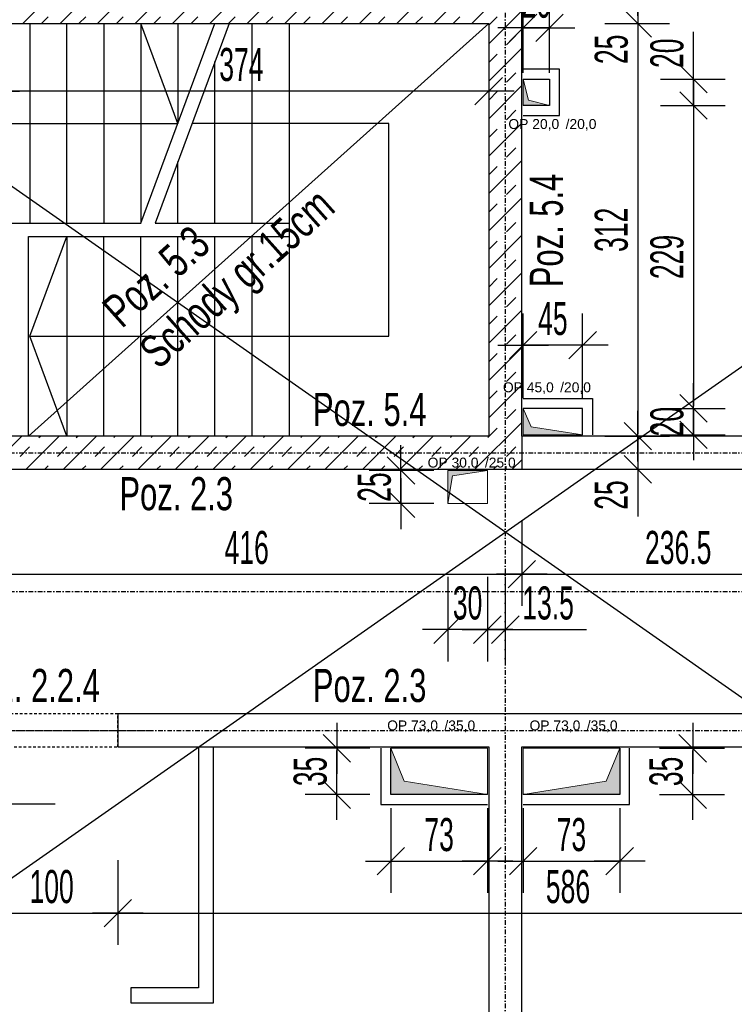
# Model space of a CAD drawing. Header units: millimetres. Extents: x 4959 to 18685, y -2779 to 1721.
# Tile 13 of 41: x 6385 to 6925, y -201 to 544. Entities that reach past the tile are written whole.
import ezdxf

# ---------------------------------------------------------------- set-up
doc = ezdxf.new("R2010")
doc.units = ezdxf.units.MM
doc.header["$LTSCALE"] = 10
doc.linetypes.add('MO', pattern=[0.7, 0.35, -0.17, 0.01, -0.17])
doc.linetypes.add('MP', pattern=[0.36, 0.2, -0.16])
for name, color, linetype in [('BA_szr', 1, 'Continuous'), ('BA_txs', 2, 'Continuous'), ('BA_wym', 1, 'Continuous'), ('BD_lpm', 1, 'MP'), ('BD_osm', 1, 'MO'), ('BD_wic', 1, 'Continuous'), ('BD_wig', 3, 'Continuous'), ('BZ_odn', 1, 'Continuous'), ('BZ_txs', 2, 'Continuous')]:
    doc.layers.add(name, color=color, linetype=linetype)
doc.layers.add('Nowe_A-Przebicia_Nr_pióra__1', color=7, linetype='Continuous', lineweight=13)
doc.layers.add('Nowe_A-Przebicia_Nr_pióra__102', color=7, linetype='Continuous', lineweight=5, true_color=0xcccccc)
doc.styles.add('BIKTS', font='bikromsw.shx', dxfattribs={"width": 0.8})
doc.styles.add('BIKWYM', font='bikromsw.shx', dxfattribs={"width": 0.6})
doc.styles.add('STYL_AUTOMATYCZNY_1', font='arial.ttf')
doc.dimstyles.new('BA_KR_100_cm', dxfattribs={"dimtxt": 25, "dimasz": 1.666667, "dimexe": 24, "dimexo": 0, "dimgap": 0, "dimtad": 0, "dimdec": 1, "dimrnd": 0.5, "dimzin": 9, "dimdsep": 46, "dimtxsty": 'BIKWYM', "dimblk": 'WYM-KR', "dimcen": 0, "dimdle": 20, "dimclrd": 256, "dimclre": 256, "dimclrt": 2, "dimadec": 0, "dimazin": 0, "dimtfac": 0.033333, "dimtdec": 1, "dimtmove": 0, "dimatfit": 3, "dimldrblk": 'WYM-KR', "dimfxl": 25, "dimfxlon": 1, "dimtvp": 0.8, "dimtolj": 1, "dimarcsym": 0})
doc.dimstyles.new('BZ_ST_100_cm', dxfattribs={"dimtxt": 25, "dimasz": 1.666667, "dimexe": 24, "dimexo": 0, "dimgap": 0, "dimtad": 0, "dimdec": 1, "dimrnd": 0.5, "dimdsep": 46, "dimtxsty": 'BIKWYM', "dimblk": 'WYM-ST', "dimcen": 0, "dimdle": 20, "dimclrd": 256, "dimclre": 256, "dimclrt": 7, "dimadec": 0, "dimazin": 0, "dimtfac": 0.033333, "dimtdec": 1, "dimtix": 1, "dimtmove": 2, "dimatfit": 3, "dimldrblk": 'WYM-ST', "dimfxl": 25, "dimfxlon": 1, "dimtvp": 0.8, "dimtolj": 1, "dimtzin": 0, "dimarcsym": 0})

# ---------------------------------------------------------------- blocks, each defined once
blk = doc.blocks.new('WYM-KR')
at = {"color": 7, "linetype": 'ByBlock'}
blk.add_line((6.24, 6.24), (-6.24, -6.24), dxfattribs=at)
at = {"linetype": 'ByBlock'}
blk.add_line((11.52, 0), (-11.52, 0), dxfattribs=at)
blk = doc.blocks.new('*D216')
at = {"layer": 'BA_wym', "lineweight": -2}
for p, q in [((6365.45, 529.7), (6365.45, 465.7)), ((6739.45, 529.7), (6739.45, 465.7)), ((6737.78, 489.7), (6367.11, 489.7))]:
    blk.add_line(p, q, dxfattribs=at)
at = {"layer": 'Defpoints', "color": 0}
for p in [(6365.45, 540.85), (6739.45, 540.85), (6365.45, 489.7)]:
    blk.add_point(p, dxfattribs=at)
at = {"layer": 'BA_wym', "lineweight": -2, "xscale": 1.666666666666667, "yscale": 1.666666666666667, "zscale": 1.666666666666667, "rotation": 180}
blk.add_blockref('WYM-KR', (6365.45, 489.7), dxfattribs=at)
at = {"layer": 'BA_wym', "lineweight": -2, "xscale": 1.666666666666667, "yscale": 1.666666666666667, "zscale": 1.666666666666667}
blk.add_blockref('WYM-KR', (6739.45, 489.7), dxfattribs=at)
at = {"layer": 'BA_wym', "color": 2, "insert": (6552.45, 509.7), "char_height": 25, "attachment_point": 5, "style": 'BIKWYM'}
blk.add_mtext('\\A1;374', dxfattribs=at)
blk = doc.blocks.new('*D223')
at = {"layer": 'BA_wym', "lineweight": -2}
for p, q in [((6358.95, -91.84), (6358.95, -155.84)), ((6458.95, -91.84), (6458.95, -155.84)), ((6360.61, -131.84), (6457.28, -131.84))]:
    blk.add_line(p, q, dxfattribs=at)
at = {"layer": 'Defpoints', "color": 0}
for p in [(6358.95, -6.15), (6458.95, -6.15), (6458.95, -131.84)]:
    blk.add_point(p, dxfattribs=at)
at = {"layer": 'BA_wym', "lineweight": -2, "xscale": 1.666666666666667, "yscale": 1.666666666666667, "zscale": 1.666666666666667, "rotation": 180}
blk.add_blockref('WYM-KR', (6358.95, -131.84), dxfattribs=at)
at = {"layer": 'BA_wym', "lineweight": -2, "xscale": 1.666666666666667, "yscale": 1.666666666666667, "zscale": 1.666666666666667}
blk.add_blockref('WYM-KR', (6458.95, -131.84), dxfattribs=at)
at = {"layer": 'BA_wym', "color": 2, "insert": (6408.95, -111.84), "char_height": 25, "attachment_point": 5, "style": 'BIKWYM'}
blk.add_mtext('\\A1;100', dxfattribs=at)
blk = doc.blocks.new('*D224')
at = {"layer": 'BA_wym', "lineweight": -2}
for p, q in [((6458.95, -91.84), (6458.95, -155.84)), ((7044.95, -91.84), (7044.95, -155.84)), ((6460.61, -131.84), (7043.28, -131.84))]:
    blk.add_line(p, q, dxfattribs=at)
at = {"layer": 'Defpoints', "color": 0}
for p in [(6458.95, -6.15), (7044.95, -6.15), (7044.95, -131.84)]:
    blk.add_point(p, dxfattribs=at)
at = {"layer": 'BA_wym', "lineweight": -2, "xscale": 1.666666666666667, "yscale": 1.666666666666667, "zscale": 1.666666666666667, "rotation": 180}
blk.add_blockref('WYM-KR', (6458.95, -131.84), dxfattribs=at)
at = {"layer": 'BA_wym', "lineweight": -2, "xscale": 1.666666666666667, "yscale": 1.666666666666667, "zscale": 1.666666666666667}
blk.add_blockref('WYM-KR', (7044.95, -131.84), dxfattribs=at)
at = {"layer": 'BA_wym', "color": 2, "insert": (6799.38, -111.84), "char_height": 25, "attachment_point": 5, "style": 'BIKWYM'}
blk.add_mtext('\\A1;586', dxfattribs=at)
blk = doc.blocks.new('*D236')
at = {"layer": 'BA_wym', "lineweight": -2}
for p, q in [((6348.45, 164.54), (6348.45, 100.54)), ((6764.45, 164.54), (6764.45, 100.54)), ((6350.11, 124.54), (6762.78, 124.54))]:
    blk.add_line(p, q, dxfattribs=at)
at = {"layer": 'Defpoints', "color": 0}
for p in [(6348.45, 203.85), (6764.45, 203.85), (6764.45, 124.54)]:
    blk.add_point(p, dxfattribs=at)
at = {"layer": 'BA_wym', "lineweight": -2, "xscale": 1.666666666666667, "yscale": 1.666666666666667, "zscale": 1.666666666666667, "rotation": 180}
blk.add_blockref('WYM-KR', (6348.45, 124.54), dxfattribs=at)
at = {"layer": 'BA_wym', "lineweight": -2, "xscale": 1.666666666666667, "yscale": 1.666666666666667, "zscale": 1.666666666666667}
blk.add_blockref('WYM-KR', (6764.45, 124.54), dxfattribs=at)
at = {"layer": 'BA_wym', "color": 2, "insert": (6556.45, 144.54), "char_height": 25, "attachment_point": 5, "style": 'BIKWYM'}
blk.add_mtext('\\A1;416', dxfattribs=at)
blk = doc.blocks.new('*D258')
at = {"layer": 'BA_wym', "lineweight": -2}
for p, q in [((6827.23, 565.85), (6876.23, 565.85)), ((6852.23, 567.52), (6852.23, 569.19)), ((6852.23, 565.85), (6852.23, 540.85)), ((6827.23, 540.85), (6876.23, 540.85)), ((6852.23, 539.19), (6852.23, 505.14))]:
    blk.add_line(p, q, dxfattribs=at)
at = {"layer": 'Defpoints', "color": 0}
for p in [(6739.45, 565.85), (6739.45, 540.85), (6852.23, 540.85)]:
    blk.add_point(p, dxfattribs=at)
at = {"layer": 'BA_wym', "lineweight": -2, "xscale": 1.666666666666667, "yscale": 1.666666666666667, "zscale": 1.666666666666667}
for p, rotation in [((6852.23, 565.85), 270), ((6852.23, 540.85), 90)]:
    blk.add_blockref('WYM-KR', p, dxfattribs=dict(at, rotation=rotation))
at = {"layer": 'BA_wym', "color": 2, "insert": (6832.23, 521.33), "char_height": 25, "attachment_point": 5, "rotation": 90, "style": 'BIKWYM'}
blk.add_mtext('\\A1;25', dxfattribs=at)
blk = doc.blocks.new('*D259')
at = {"layer": 'BA_wym', "lineweight": -2}
for p, q in [((6827.23, 540.85), (6876.23, 540.85)), ((6852.23, 539.19), (6852.23, 230.52)), ((6827.23, 228.85), (6876.23, 228.85))]:
    blk.add_line(p, q, dxfattribs=at)
at = {"layer": 'Defpoints', "color": 0}
for p in [(6739.45, 540.85), (6739.45, 228.85), (6852.23, 228.85)]:
    blk.add_point(p, dxfattribs=at)
at = {"layer": 'BA_wym', "lineweight": -2, "xscale": 1.666666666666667, "yscale": 1.666666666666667, "zscale": 1.666666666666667}
for p, rotation in [((6852.23, 540.85), 90), ((6852.23, 228.85), 270)]:
    blk.add_blockref('WYM-KR', p, dxfattribs=dict(at, rotation=rotation))
at = {"layer": 'BA_wym', "color": 2, "insert": (6832.23, 384.85), "char_height": 25, "attachment_point": 5, "rotation": 90, "style": 'BIKWYM'}
blk.add_mtext('\\A1;312', dxfattribs=at)
blk = doc.blocks.new('*D260')
at = {"layer": 'BA_wym', "lineweight": -2}
for p, q in [((6852.23, 230.52), (6852.23, 232.19)), ((6827.23, 228.85), (6876.23, 228.85)), ((6852.23, 228.85), (6852.23, 203.85)), ((6827.23, 203.85), (6876.23, 203.85)), ((6852.23, 202.19), (6852.23, 168.14))]:
    blk.add_line(p, q, dxfattribs=at)
at = {"layer": 'Defpoints', "color": 0}
for p in [(6812.23, 228.85), (6812.23, 203.85), (6852.23, 203.85)]:
    blk.add_point(p, dxfattribs=at)
at = {"layer": 'BA_wym', "lineweight": -2, "xscale": 1.666666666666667, "yscale": 1.666666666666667, "zscale": 1.666666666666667}
for p, rotation in [((6852.23, 228.85), 270), ((6852.23, 203.85), 90)]:
    blk.add_blockref('WYM-KR', p, dxfattribs=dict(at, rotation=rotation))
at = {"layer": 'BA_wym', "color": 2, "insert": (6832.23, 184.33), "char_height": 25, "attachment_point": 5, "rotation": 90, "style": 'BIKWYM'}
blk.add_mtext('\\A1;25', dxfattribs=at)
blk = doc.blocks.new('WYM-ST')
blk.add_hatch(color=256).paths.add_polyline_path([(-13, 2.88), (0, 0), (-13, -2.88)])
blk.add_lwpolyline([(0, 0), (-13, 2.88), (-13, -2.88), (0, 0)])
blk = doc.blocks.new('*D275')
at = {"layer": 'BA_wym', "lineweight": -2}
for p, q in [((6665.41, -52.53), (6665.41, -116.53)), ((6738.45, -52.53), (6738.45, -116.53)), ((6667.08, -92.53), (6736.78, -92.53))]:
    blk.add_line(p, q, dxfattribs=at)
at = {"layer": 'Defpoints', "color": 0}
for p in [(6665.41, -42.15), (6738.45, -42.15), (6738.45, -92.53)]:
    blk.add_point(p, dxfattribs=at)
at = {"layer": 'BA_wym', "lineweight": -2, "xscale": 1.666666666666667, "yscale": 1.666666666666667, "zscale": 1.666666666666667, "rotation": 180}
blk.add_blockref('WYM-KR', (6665.41, -92.53), dxfattribs=at)
at = {"layer": 'BA_wym', "lineweight": -2, "xscale": 1.666666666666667, "yscale": 1.666666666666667, "zscale": 1.666666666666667}
blk.add_blockref('WYM-KR', (6738.45, -92.53), dxfattribs=at)
at = {"layer": 'BA_wym', "color": 2, "insert": (6701.93, -72.53), "char_height": 25, "attachment_point": 5, "style": 'BIKWYM'}
blk.add_mtext('\\A1;73', dxfattribs=at)
blk = doc.blocks.new('*D276')
at = {"layer": 'BA_wym', "lineweight": -2}
for p, q in [((6765.45, -52.53), (6765.45, -116.53)), ((6838.48, -52.53), (6838.48, -116.53)), ((6767.11, -92.53), (6836.81, -92.53))]:
    blk.add_line(p, q, dxfattribs=at)
at = {"layer": 'Defpoints', "color": 0}
for p in [(6765.45, -42.15), (6838.48, -42.15), (6838.48, -92.53)]:
    blk.add_point(p, dxfattribs=at)
at = {"layer": 'BA_wym', "lineweight": -2, "xscale": 1.666666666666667, "yscale": 1.666666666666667, "zscale": 1.666666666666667, "rotation": 180}
blk.add_blockref('WYM-KR', (6765.45, -92.53), dxfattribs=at)
at = {"layer": 'BA_wym', "lineweight": -2, "xscale": 1.666666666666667, "yscale": 1.666666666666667, "zscale": 1.666666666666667}
blk.add_blockref('WYM-KR', (6838.48, -92.53), dxfattribs=at)
at = {"layer": 'BA_wym', "color": 2, "insert": (6801.96, -72.53), "char_height": 25, "attachment_point": 5, "style": 'BIKWYM'}
blk.add_mtext('\\A1;73', dxfattribs=at)
blk = doc.blocks.new('*D277')
at = {"layer": 'BA_wym', "lineweight": -2}
for p, q in [((6649.57, -7.15), (6600.57, -7.15)), ((6624.57, -40.48), (6624.57, -8.81)), ((6649.57, -42.15), (6600.57, -42.15))]:
    blk.add_line(p, q, dxfattribs=at)
at = {"layer": 'Defpoints', "color": 0}
for p in [(6624.57, -7.15), (6665.41, -7.15), (6665.41, -42.15)]:
    blk.add_point(p, dxfattribs=at)
at = {"layer": 'BA_wym', "lineweight": -2, "xscale": 1.666666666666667, "yscale": 1.666666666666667, "zscale": 1.666666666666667}
for p, rotation in [((6624.57, -7.15), 90), ((6624.57, -42.15), 270)]:
    blk.add_blockref('WYM-KR', p, dxfattribs=dict(at, rotation=rotation))
at = {"layer": 'BA_wym', "color": 2, "insert": (6604.57, -24.65), "char_height": 25, "attachment_point": 5, "rotation": 90, "style": 'BIKWYM'}
blk.add_mtext('\\A1;35', dxfattribs=at)
blk = doc.blocks.new('*D278')
at = {"layer": 'BA_wym', "lineweight": -2}
for p, q in [((6868.67, -7.15), (6917.67, -7.15)), ((6893.67, -40.48), (6893.67, -8.81)), ((6868.67, -42.15), (6917.67, -42.15))]:
    blk.add_line(p, q, dxfattribs=at)
at = {"layer": 'Defpoints', "color": 0}
for p in [(6838.48, -7.15), (6893.67, -7.15), (6838.48, -42.15)]:
    blk.add_point(p, dxfattribs=at)
at = {"layer": 'BA_wym', "lineweight": -2, "xscale": 1.666666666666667, "yscale": 1.666666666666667, "zscale": 1.666666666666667}
for p, rotation in [((6893.67, -7.15), 90), ((6893.67, -42.15), 270)]:
    blk.add_blockref('WYM-KR', p, dxfattribs=dict(at, rotation=rotation))
at = {"layer": 'BA_wym', "color": 2, "insert": (6873.67, -24.65), "char_height": 25, "attachment_point": 5, "rotation": 90, "style": 'BIKWYM'}
blk.add_mtext('\\A1;35', dxfattribs=at)
blk = doc.blocks.new('*D279')
at = {"layer": 'BA_wym', "lineweight": -2}
for p, q in [((6698.05, 202.85), (6649.05, 202.85)), ((6673.05, 204.52), (6673.05, 206.19)), ((6673.05, 177.85), (6673.05, 202.85)), ((6698.05, 177.85), (6649.05, 177.85)), ((6673.05, 176.19), (6673.05, 174.52))]:
    blk.add_line(p, q, dxfattribs=at)
at = {"layer": 'Defpoints', "color": 0}
for p in [(6673.05, 202.85), (6708.45, 202.85), (6708.45, 177.85)]:
    blk.add_point(p, dxfattribs=at)
at = {"layer": 'BA_wym', "lineweight": -2, "xscale": 1.666666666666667, "yscale": 1.666666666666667, "zscale": 1.666666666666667}
for p, rotation in [((6673.05, 202.85), 270), ((6673.05, 177.85), 90)]:
    blk.add_blockref('WYM-KR', p, dxfattribs=dict(at, rotation=rotation))
at = {"layer": 'BA_wym', "color": 2, "insert": (6653.05, 190.35), "char_height": 25, "attachment_point": 5, "rotation": 90, "style": 'BIKWYM'}
blk.add_mtext('\\A1;25', dxfattribs=at)
blk = doc.blocks.new('*D280')
at = {"layer": 'BA_wym', "lineweight": -2}
for p, q in [((6708.45, 122.58), (6708.45, 58.58)), ((6738.45, 122.58), (6738.45, 58.58)), ((6706.78, 82.58), (6705.11, 82.58)), ((6738.45, 82.58), (6708.45, 82.58)), ((6740.11, 82.58), (6741.78, 82.58))]:
    blk.add_line(p, q, dxfattribs=at)
at = {"layer": 'Defpoints', "color": 0}
for p in [(6708.45, 177.85), (6738.45, 177.85), (6708.45, 82.58)]:
    blk.add_point(p, dxfattribs=at)
at = {"layer": 'BA_wym', "lineweight": -2, "xscale": 1.666666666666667, "yscale": 1.666666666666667, "zscale": 1.666666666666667}
blk.add_blockref('WYM-KR', (6708.45, 82.58), dxfattribs=at)
at = {"layer": 'BA_wym', "lineweight": -2, "xscale": 1.666666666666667, "yscale": 1.666666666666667, "zscale": 1.666666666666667, "rotation": 180}
blk.add_blockref('WYM-KR', (6738.45, 82.58), dxfattribs=at)
at = {"layer": 'BA_wym', "color": 2, "insert": (6723.45, 102.58), "char_height": 25, "attachment_point": 5, "style": 'BIKWYM'}
blk.add_mtext('\\A1;30', dxfattribs=at)
blk = doc.blocks.new('*D281')
at = {"layer": 'BA_wym', "lineweight": -2}
for p, q in [((6738.45, 122.58), (6738.45, 58.58)), ((6751.95, 122.58), (6751.95, 58.58)), ((6736.78, 82.58), (6735.11, 82.58)), ((6738.45, 82.58), (6751.95, 82.58)), ((6753.61, 82.58), (6813.37, 82.58))]:
    blk.add_line(p, q, dxfattribs=at)
at = {"layer": 'Defpoints', "color": 0}
for p in [(6751.95, 216.35), (6738.45, 177.85), (6751.95, 82.58)]:
    blk.add_point(p, dxfattribs=at)
at = {"layer": 'BA_wym', "lineweight": -2, "xscale": 1.666666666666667, "yscale": 1.666666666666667, "zscale": 1.666666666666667}
blk.add_blockref('WYM-KR', (6738.45, 82.58), dxfattribs=at)
at = {"layer": 'BA_wym', "lineweight": -2, "xscale": 1.666666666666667, "yscale": 1.666666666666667, "zscale": 1.666666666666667, "rotation": 180}
blk.add_blockref('WYM-KR', (6751.95, 82.58), dxfattribs=at)
at = {"layer": 'BA_wym', "color": 2, "insert": (6784.33, 102.58), "char_height": 25, "attachment_point": 5, "style": 'BIKWYM'}
blk.add_mtext('\\A1;13.5', dxfattribs=at)
blk = doc.blocks.new('*D282')
at = {"layer": 'BA_wym', "lineweight": -2}
for p, q in [((6765.45, 257.68), (6765.45, 321.68)), ((6810.45, 257.68), (6810.45, 321.68)), ((6808.78, 297.68), (6767.11, 297.68))]:
    blk.add_line(p, q, dxfattribs=at)
at = {"layer": 'Defpoints', "color": 0}
for p in [(6765.45, 297.68), (6765.45, 249.85), (6810.45, 249.85)]:
    blk.add_point(p, dxfattribs=at)
at = {"layer": 'BA_wym', "lineweight": -2, "xscale": 1.666666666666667, "yscale": 1.666666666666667, "zscale": 1.666666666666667, "rotation": 180}
blk.add_blockref('WYM-KR', (6765.45, 297.68), dxfattribs=at)
at = {"layer": 'BA_wym', "lineweight": -2, "xscale": 1.666666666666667, "yscale": 1.666666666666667, "zscale": 1.666666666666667}
blk.add_blockref('WYM-KR', (6810.45, 297.68), dxfattribs=at)
at = {"layer": 'BA_wym', "color": 2, "insert": (6787.95, 317.68), "char_height": 25, "attachment_point": 5, "style": 'BIKWYM'}
blk.add_mtext('\\A1;45', dxfattribs=at)
blk = doc.blocks.new('*D283')
at = {"layer": 'BA_wym', "lineweight": -2}
for p, q in [((6894.32, 251.52), (6894.32, 253.19)), ((6869.32, 249.85), (6918.32, 249.85)), ((6894.32, 249.85), (6894.32, 229.85)), ((6869.32, 229.85), (6918.32, 229.85)), ((6894.32, 228.19), (6894.32, 226.52))]:
    blk.add_line(p, q, dxfattribs=at)
at = {"layer": 'Defpoints', "color": 0}
for p in [(6810.45, 249.85), (6810.45, 229.85), (6894.32, 229.85)]:
    blk.add_point(p, dxfattribs=at)
at = {"layer": 'BA_wym', "lineweight": -2, "xscale": 1.666666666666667, "yscale": 1.666666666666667, "zscale": 1.666666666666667}
for p, rotation in [((6894.32, 249.85), 270), ((6894.32, 229.85), 90)]:
    blk.add_blockref('WYM-KR', p, dxfattribs=dict(at, rotation=rotation))
at = {"layer": 'BA_wym', "color": 2, "insert": (6874.32, 239.85), "char_height": 25, "attachment_point": 5, "rotation": 90, "style": 'BIKWYM'}
blk.add_mtext('\\A1;20', dxfattribs=at)
blk = doc.blocks.new('*D310')
at = {"layer": 'BA_wym', "lineweight": -2}
for p, q in [((6869.32, 478.85), (6918.32, 478.85)), ((6894.32, 477.18), (6894.32, 251.52)), ((6869.32, 249.85), (6918.32, 249.85))]:
    blk.add_line(p, q, dxfattribs=at)
at = {"layer": 'Defpoints', "color": 0}
for p in [(6785.45, 478.85), (6810.45, 249.85), (6894.32, 249.85)]:
    blk.add_point(p, dxfattribs=at)
at = {"layer": 'BA_wym', "lineweight": -2, "xscale": 1.666666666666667, "yscale": 1.666666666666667, "zscale": 1.666666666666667}
for p, rotation in [((6894.32, 478.85), 90), ((6894.32, 249.85), 270)]:
    blk.add_blockref('WYM-KR', p, dxfattribs=dict(at, rotation=rotation))
at = {"layer": 'BA_wym', "color": 2, "insert": (6874.32, 364.35), "char_height": 25, "attachment_point": 5, "rotation": 90, "style": 'BIKWYM'}
blk.add_mtext('\\A1;229', dxfattribs=at)
blk = doc.blocks.new('*D311')
at = {"layer": 'BA_wym', "lineweight": -2}
for p, q in [((6894.32, 500.52), (6894.32, 534.57)), ((6869.32, 498.85), (6918.32, 498.85)), ((6894.32, 478.85), (6894.32, 498.85)), ((6869.32, 478.85), (6918.32, 478.85)), ((6894.32, 477.18), (6894.32, 475.52))]:
    blk.add_line(p, q, dxfattribs=at)
at = {"layer": 'Defpoints', "color": 0}
for p in [(6785.45, 498.85), (6894.32, 498.85), (6785.45, 478.85)]:
    blk.add_point(p, dxfattribs=at)
at = {"layer": 'BA_wym', "lineweight": -2, "xscale": 1.666666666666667, "yscale": 1.666666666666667, "zscale": 1.666666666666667}
for p, rotation in [((6894.32, 498.85), 270), ((6894.32, 478.85), 90)]:
    blk.add_blockref('WYM-KR', p, dxfattribs=dict(at, rotation=rotation))
at = {"layer": 'BA_wym', "color": 2, "insert": (6874.32, 518.38), "char_height": 25, "attachment_point": 5, "rotation": 90, "style": 'BIKWYM'}
blk.add_mtext('\\A1;20', dxfattribs=at)
blk = doc.blocks.new('*D312')
at = {"layer": 'BA_wym', "lineweight": -2}
for p, q in [((6765.45, 503.66), (6765.45, 561.56)), ((6785.45, 503.66), (6785.45, 561.56)), ((6763.78, 537.56), (6762.11, 537.56)), ((6765.45, 537.56), (6785.45, 537.56)), ((6787.11, 537.56), (6788.78, 537.56))]:
    blk.add_line(p, q, dxfattribs=at)
at = {"layer": 'Defpoints', "color": 0}
for p in [(6785.45, 537.56), (6765.45, 503.66), (6785.45, 503.66)]:
    blk.add_point(p, dxfattribs=at)
at = {"layer": 'BA_wym', "lineweight": -2, "xscale": 1.666666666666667, "yscale": 1.666666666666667, "zscale": 1.666666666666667}
blk.add_blockref('WYM-KR', (6765.45, 537.56), dxfattribs=at)
at = {"layer": 'BA_wym', "lineweight": -2, "xscale": 1.666666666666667, "yscale": 1.666666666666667, "zscale": 1.666666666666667, "rotation": 180}
blk.add_blockref('WYM-KR', (6785.45, 537.56), dxfattribs=at)
at = {"layer": 'BA_wym', "color": 2, "insert": (6775.45, 557.56), "char_height": 25, "attachment_point": 5, "style": 'BIKWYM'}
blk.add_mtext('\\A1;20', dxfattribs=at)
blk = doc.blocks.new('*D327')
at = {"layer": 'BA_wym', "lineweight": -2}
for p, q in [((6764.45, 164.54), (6764.45, 100.54)), ((7000.95, 164.54), (7000.95, 100.54)), ((6766.11, 124.54), (6999.28, 124.54))]:
    blk.add_line(p, q, dxfattribs=at)
at = {"layer": 'Defpoints', "color": 0}
for p in [(6764.45, 203.85), (7000.95, 203.85), (7000.95, 124.54)]:
    blk.add_point(p, dxfattribs=at)
at = {"layer": 'BA_wym', "lineweight": -2, "xscale": 1.666666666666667, "yscale": 1.666666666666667, "zscale": 1.666666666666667, "rotation": 180}
blk.add_blockref('WYM-KR', (6764.45, 124.54), dxfattribs=at)
at = {"layer": 'BA_wym', "lineweight": -2, "xscale": 1.666666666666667, "yscale": 1.666666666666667, "zscale": 1.666666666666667}
blk.add_blockref('WYM-KR', (7000.95, 124.54), dxfattribs=at)
at = {"layer": 'BA_wym', "color": 2, "insert": (6882.7, 144.54), "char_height": 25, "attachment_point": 5, "style": 'BIKWYM'}
blk.add_mtext('\\A1;236.5', dxfattribs=at)

msp = doc.modelspace()

# ---------------------------------------------------------------- hatches: boundary and pattern name
at = {"layer": 'BA_szr'}
h = msp.add_hatch(dxfattribs=at)
h.set_pattern_fill('BIK_ZELBET', color=256, scale=100, angle=45, pattern_type=2)
h.set_pattern_definition([(45, (-9e-13, -2282.496), (-14.142136, 14.142136), []), (45, (-7.071, -2275.425), (-14.142136, 14.142136), [10, -10])])
h.paths.add_polyline_path([(6287.45, 739.85), (6464.45, 739.85), (6464.45, 730.85), (6489.45, 730.85), (6489.45, 739.85), (6739.45, 739.85), (6739.45, 565.85), (6489.45, 565.85), (6489.45, 612.85), (6464.45, 612.85), (6464.41, 565.85), (6365.45, 565.85), (6365.45, 540.85), (6739.45, 540.85), (6739.45, 228.85), (6348.45, 228.85), (6348.45, 203.85), (6764.45, 203.85), (6764.45, 228.85), (6764.45, 764.85), (6739.45, 764.85), (6287.45, 764.85)])
at = {"layer": 'Nowe_A-Przebicia_Nr_pióra__102', "linetype": 'Continuous', "lineweight": 5, "true_color": 0xcccccc}
for points in [[(6785.45, 478.85), (6765.45, 478.85), (6765.45, 498.85), (6769.49, 482.89)], [(6810.45, 229.85), (6765.45, 229.85), (6765.45, 249.85), (6771.51, 235.91)], [(6738.45, 202.85), (6708.45, 202.85), (6708.45, 177.85), (6712.11, 198.85)], [(6738.45, -42.15), (6665.41, -42.15), (6665.41, -7.15), (6675.63, -31.93)], [(6765.45, -42.15), (6838.48, -42.15), (6838.48, -7.15), (6828.26, -31.93)]]:
    msp.add_hatch(color=254, dxfattribs=at).paths.add_polyline_path(points)

# ---------------------------------------------------------------- linework, layer by layer
at = {"layer": 'BD_lpm'}
msp.add_lwpolyline([(6358.95, -6.15), (6458.95, -6.15), (6458.95, 18.85), (6358.95, 18.85)], close=True, dxfattribs=at)
at = {"layer": 'BD_osm', "color": 5}
msp.add_line((6333.95, 6.35), (6483.95, 6.35), dxfattribs=at)
at = {"layer": 'BD_osm'}
for points in [[(6751.95, 1479.85), (6751.95, -1392.6)], [(5089.45, 216.35), (8414.45, 216.35)], [(5089.45, 111.35), (8414.45, 111.35)], [(5089.45, 6.35), (8414.45, 6.35)]]:
    msp.add_lwpolyline(points, dxfattribs=at)
at = {"layer": 'BD_wic'}
for points in [[(5449.45, -756.15), (8054.45, 1068.85)], [(8054.45, -756.15), (5449.45, 1068.85)], [(6364.45, 540.85), (6364.45, 389.85), (6476.45, 389.85), (6532.45, 540.85)], [(6364.45, 465.35), (6504.45, 465.35), (6476.45, 540.85), (6476.45, 389.85)], [(6391.45, 228.85), (6739.45, 540.85)], [(6392.45, 540.85), (6392.45, 389.85)], [(6420.45, 389.85), (6420.45, 540.85)], [(6448.45, 540.85), (6448.45, 389.85)], [(6543.11, 540.85), (6487.11, 389.85), (6588.45, 389.85)], [(6504.45, 540.85), (6504.45, 465.35)], [(6560.45, 389.85), (6560.45, 540.85)], [(6588.45, 540.85), (6588.45, 228.85)], [(6532.45, 389.85), (6532.45, 512.09)], [(6765.45, 471.35), (6792.95, 471.35), (6792.95, 506.35), (6765.45, 506.35)], [(6765.45, 498.85), (6785.45, 498.85), (6785.45, 478.85), (6765.45, 478.85)], [(6392.45, 304.35), (6420.45, 379.85), (6420.45, 228.85), (6392.45, 304.35), (6663.95, 304.35), (6663.95, 465.35), (6515.11, 465.35)], [(6504.45, 389.85), (6504.45, 436.59)], [(6391.45, 228.85), (6391.45, 379.85), (6588.45, 379.85)], [(6448.45, 228.85), (6448.45, 379.85)], [(6476.45, 228.85), (6476.45, 379.85)], [(6504.45, 228.85), (6504.45, 379.85)], [(6532.45, 228.85), (6532.45, 379.85)], [(6560.45, 228.85), (6560.45, 379.85)], [(6765.45, 257.35), (6817.95, 257.35), (6817.95, 229.85)], [(6810.45, 229.85), (6810.45, 249.85), (6765.45, 249.85)], [(6519.95, -6.15), (6519.95, -188.15), (6468.95, -188.15), (6468.95, -199.65), (6531.45, -199.65), (6531.45, -6.15)], [(6657.91, -7.15), (6657.91, -49.65), (6738.45, -49.65)], [(6738.45, -42.15), (6665.41, -42.15), (6665.41, -7.15)], [(6765.45, -49.65), (6845.98, -49.65), (6845.98, -7.15)], [(6838.48, -7.15), (6838.48, -42.15), (6765.45, -42.15)]]:
    msp.add_lwpolyline(points, dxfattribs=at)
at = {"layer": 'BD_wig'}
for points in [[(6739.45, 1043.85), (6739.45, 764.85), (6287.45, 764.85), (6287.45, 739.85), (6464.45, 739.85), (6464.45, 730.85), (6489.45, 730.85), (6489.45, 739.85), (6739.45, 739.85), (6739.45, 565.85), (6489.45, 565.85), (6489.45, 612.85), (6464.45, 612.85), (6464.41, 565.85), (6365.45, 565.85), (6365.45, 540.85), (6739.45, 540.85), (6739.45, 228.85), (6348.45, 228.85), (6348.45, 203.85), (7000.95, 203.85), (7000.95, 228.85), (6764.45, 228.85), (6764.45, 1043.85)], [(6764.45, 228.85), (6764.45, 203.85)], [(6739.45, -731.15), (6691.95, -731.15), (6691.95, -756.15), (6811.95, -756.15), (6811.95, -731.15), (6764.45, -731.15), (6764.45, -6.15), (7044.95, -6.15), (7044.95, 18.85), (6458.95, 18.85), (6458.95, -6.15), (6739.45, -6.15), (6739.45, -731.15)]]:
    msp.add_lwpolyline(points, dxfattribs=at)
at = {"layer": 'Nowe_A-Przebicia_Nr_pióra__1', "color": 7, "linetype": 'Continuous', "lineweight": 13}
for p, q in [((6769.49, 482.89), (6765.45, 498.85)), ((6765.45, 498.85), (6785.45, 498.85)), ((6765.45, 478.85), (6765.45, 498.85)), ((6785.45, 498.85), (6785.45, 478.85)), ((6785.45, 478.85), (6765.45, 478.85)), ((6785.45, 478.85), (6769.49, 482.89)), ((6771.51, 235.91), (6765.45, 249.85)), ((6765.45, 249.85), (6810.45, 249.85)), ((6765.45, 229.85), (6765.45, 249.85)), ((6810.45, 249.85), (6810.45, 229.85)), ((6810.45, 229.85), (6771.51, 235.91)), ((6810.45, 229.85), (6765.45, 229.85)), ((6675.63, -31.93), (6665.41, -7.15)), ((6665.41, -7.15), (6738.45, -7.15)), ((6665.41, -42.15), (6665.41, -7.15)), ((6738.45, -7.15), (6738.45, -42.15)), ((6838.48, -7.15), (6765.45, -7.15)), ((6765.45, -7.15), (6765.45, -42.15)), ((6828.26, -31.93), (6838.48, -7.15)), ((6838.48, -42.15), (6838.48, -7.15)), ((6738.45, -42.15), (6675.63, -31.93)), ((6765.45, -42.15), (6828.26, -31.93)), ((6738.45, -42.15), (6665.41, -42.15)), ((6765.45, -42.15), (6838.48, -42.15))]:
    msp.add_line(p, q, dxfattribs=at)
msp.add_lwpolyline([(6738.45, 202.85), (6712.11, 198.85), (6708.45, 177.85)], dxfattribs=at)
msp.add_lwpolyline([(6708.45, 177.85), (6738.45, 177.85), (6738.45, 202.85), (6708.45, 202.85)], close=True, dxfattribs=at)

# ---------------------------------------------------------------- texts
at = {"layer": 'BA_txs', "style": 'BIKTS', "width": 0.7}
msp.add_text('Poz. 5.4', height=25, rotation=90, dxfattribs=at).set_placement((6795.5, 341.45))
for s, p in [('Poz. 5.4', (6606.54, 236.62)), ('Poz. 2.3', (6460.2, 172.9)), ('Poz. 2.2.4', (6340.05, 27.86)), ('Poz. 2.3', (6606.48, 27.86))]:
    msp.add_text(s, height=25, dxfattribs=at).set_placement(p)
at = {"layer": 'BZ_txs', "insert": (6445.3, 328.33), "char_height": 25, "width": 777.0831, "attachment_point": 1, "rotation": 41.87787, "style": 'BIKTS'}
msp.add_mtext('{\\W0.75;Poz. 5.3\\P\\A1;Schody gr.15cm}', dxfattribs=at)
at = {"layer": 'Nowe_A-Przebicia_Nr_pióra__1', "color": 7, "lineweight": 13, "style": 'STYL_AUTOMATYCZNY_1'}
for s, p in [(' /20,0', (6794.67, 461.13)), ('OP 20,0', (6754.31, 461.13)), ('OP 45,0', (6750.17, 262.06)), (' /20,0', (6790.53, 262.06)), ('OP 30,0', (6693.26, 205.14)), (' /25,0', (6733.62, 205.14)), ('OP 73,0', (6662.66, 6.41)), (' /35,0', (6703.03, 6.41)), ('OP 73,0', (6770.3, 6.41)), (' /35,0', (6810.67, 6.41))]:
    msp.add_text(s, height=7.5, dxfattribs=at).set_placement(p)

# ---------------------------------------------------------------- dimensions: what is measured, and where the dimension line sits
at = {"layer": 'BA_wym'}
for base, p1, p2, picture, middle in [((6852.23, 540.85), (6739.45, 565.85), (6739.45, 540.85), '*D258', (6832.23, 521.33)), ((6852.23, 228.85), (6739.45, 540.85), (6739.45, 228.85), '*D259', (6832.23, 384.85)), ((6894.32, 498.85), (6785.45, 478.85), (6785.45, 498.85), '*D311', (6874.32, 518.38)), ((6894.32, 249.85), (6785.45, 478.85), (6810.45, 249.85), '*D310', (6874.32, 364.35)), ((6852.23, 203.85), (6812.23, 228.85), (6812.23, 203.85), '*D260', (6832.23, 184.33)), ((6624.57, -7.15), (6665.41, -42.15), (6665.41, -7.15), '*D277', (6604.57, -24.65)), ((6893.67, -7.15), (6838.48, -42.15), (6838.48, -7.15), '*D278', (6873.67, -24.65))]:
    dim = msp.add_linear_dim(base=base, p1=p1, p2=p2, angle=90, dimstyle='BA_KR_100_cm', override={"dimatfit": 1}, dxfattribs=at)
    dim.commit()
    dim.dimension.update_dxf_attribs({"geometry": picture, "text_midpoint": middle})
for base, p1, p2, override, picture, middle in [((6785.45, 537.56), (6765.45, 503.66), (6785.45, 503.66), {"dimtmove": 0, "dimatfit": 1, "dimfxl": 40}, '*D312', (6775.45, 537.56)), ((6708.45, 82.58), (6738.45, 177.85), (6708.45, 177.85), {"dimatfit": 1, "dimfxl": 40}, '*D280', (6723.45, 82.58)), ((7044.95, -131.84), (6458.95, -6.15), (7044.95, -6.15), {"dimtmove": 1, "dimatfit": 1, "dimfxl": 40}, '*D224', (6799.38, -131.84))]:
    dim = msp.add_linear_dim(base=base, p1=p1, p2=p2, dimstyle='BA_KR_100_cm', override=override, dxfattribs=at)
    dim.commit()
    dim.dimension.update_dxf_attribs({"geometry": picture, "text_midpoint": middle, "dimtype": 160})
for base, p1, p2, override, picture, middle in [((6365.45, 489.7), (6739.45, 540.85), (6365.45, 540.85), {"dimatfit": 1, "dimfxl": 40}, '*D216', (6552.45, 509.7)), ((6765.45, 297.68), (6810.45, 249.85), (6765.45, 249.85), {"dimatfit": 1, "dimfxl": 40}, '*D282', (6787.95, 317.68)), ((6751.95, 82.58), (6738.45, 177.85), (6751.95, 216.35), {"dimatfit": 1, "dimfxl": 40}, '*D281', (6784.33, 102.58)), ((6764.45, 124.54), (6348.45, 203.85), (6764.45, 203.85), {"dimtmove": 1, "dimatfit": 1, "dimfxl": 40}, '*D236', (6556.45, 144.54)), ((7000.95, 124.54), (6764.45, 203.85), (7000.95, 203.85), {"dimatfit": 1, "dimfxl": 40}, '*D327', (6882.7, 144.54)), ((6458.95, -131.84), (6358.95, -6.15), (6458.95, -6.15), {"dimtmove": 1, "dimatfit": 1, "dimfxl": 40}, '*D223', (6408.95, -111.84)), ((6738.45, -92.53), (6665.41, -42.15), (6738.45, -42.15), {"dimatfit": 1, "dimfxl": 40}, '*D275', (6701.93, -72.53)), ((6838.48, -92.53), (6765.45, -42.15), (6838.48, -42.15), {"dimatfit": 1, "dimfxl": 40}, '*D276', (6801.96, -72.53))]:
    dim = msp.add_linear_dim(base=base, p1=p1, p2=p2, dimstyle='BA_KR_100_cm', override=override, dxfattribs=at)
    dim.commit()
    dim.dimension.update_dxf_attribs({"geometry": picture, "text_midpoint": middle})
for base, p1, p2, picture, middle in [((6894.32, 229.85), (6810.45, 249.85), (6810.45, 229.85), '*D283', (6894.32, 239.85)), ((6673.05, 202.85), (6708.45, 177.85), (6708.45, 202.85), '*D279', (6673.05, 190.35))]:
    dim = msp.add_linear_dim(base=base, p1=p1, p2=p2, angle=90, dimstyle='BA_KR_100_cm', override={"dimatfit": 1}, dxfattribs=at)
    dim.commit()
    dim.dimension.update_dxf_attribs({"geometry": picture, "text_midpoint": middle, "dimtype": 160})

# ---------------------------------------------------------------- leaders
at = {"layer": 'BZ_odn', "has_arrowhead": 0}
msp.add_leader([(6144.95, 6.35), (6220.5, -49.02), (6411.64, -49.02)], dimstyle='BZ_ST_100_cm', dxfattribs=at)

doc.saveas('drawing.dxf')
